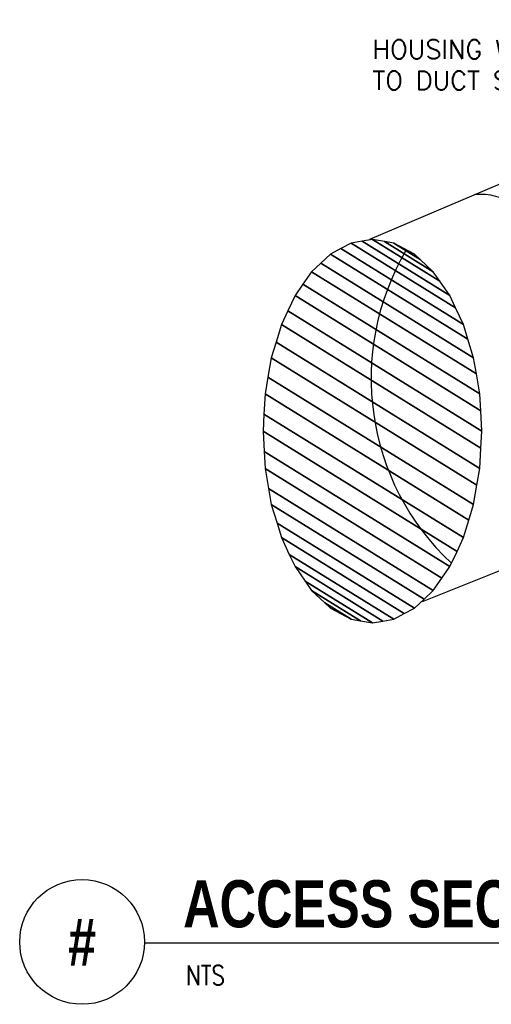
# Model space of a CAD drawing. Header units: inches. Extents: x 0.34 to 7.18, y 0.19 to 5.15.
# Tile 1 of 4: x 0.34 to 2.7, y 0.19 to 5.12. Entities that reach past the tile are written whole.
import ezdxf
from ezdxf.enums import TextEntityAlignment as Align

# ---------------------------------------------------------------- set-up
doc = ezdxf.new("R2010")
doc.units = ezdxf.units.IN
doc.header["$MEASUREMENT"] = 0
for name, color, linetype in [('M-DETL-HEVY', 5, 'Continuous'), ('M-DETL-MEDM', 4, 'Continuous'), ('M-DETL-TEXT', 2, 'Continuous')]:
    doc.layers.add(name, color=color, linetype=linetype)
doc.styles.add('BOLD', font='bold.shx', dxfattribs={"width": 0.9})
doc.styles.add('Romans', font='romans.shx')

msp = doc.modelspace()

# ---------------------------------------------------------------- linework, layer by layer
at = {"layer": 'M-DETL-HEVY', "linetype": 'Continuous'}
for p, q in [((4.6711, 5.1227), (2.0901, 4.0206)), ((3.2088, 2.548), (2.3539, 2.2047))]:
    msp.add_line(p, q, dxfattribs=at)
at = {"layer": 'M-DETL-MEDM', "linetype": 'Continuous'}
msp.add_lwpolyline([(3.1694, 3.2953, 0.027293), (3.1593, 3.4811), (3.1593, 3.4811, 0.028809), (3.1295, 3.6596), (3.1295, 3.6596, 0.032101), (3.081, 3.8242), (3.081, 3.8242, 0.037725), (3.0158, 3.9685), (3.0158, 3.9685, 0.046523), (2.9363, 4.0869), (2.9363, 4.0869, 0.059219), (2.8456, 4.1748), (2.8456, 4.1748, 0.07469), (2.7473, 4.229), (2.7473, 4.229, 0.086842), (2.645, 4.2473), (2.645, 4.2473, 0.022503), (2.6179, 4.246)], format="xyb", dxfattribs=at)
msp.add_arc((3.3646, 3.324), 1.2666, 149.4173, 226.9735, dxfattribs=at)
at = {"layer": 'M-DETL-TEXT'}
msp.add_line((0.9628, 0.4951), (7.1796, 0.4951), dxfattribs=at)
msp.add_circle((0.6503, 0.5), 0.3125, dxfattribs=at)

# ---------------------------------------------------------------- texts
at = {"layer": 'M-DETL-TEXT', "width": 0.8}
for s, height, style, p in [('ACCESS SECTION FOR ROUND/OVAL DUCT', 0.23622, 'BOLD', (1.1564, 0.5732)), ('NTS', 0.09843, 'Romans', (1.1703, 0.2834))]:
    msp.add_text(s, height=height, dxfattribs=dict(at, style=style)).set_placement(p)
at = {"layer": 'M-DETL-TEXT', "style": 'BOLD', "width": 0.8}
msp.add_text('#', height=0.2362, dxfattribs=at).set_placement((0.6503, 0.5), align=Align.MIDDLE)
at = {"layer": 'M-DETL-TEXT', "insert": (2.1046, 5.021), "char_height": 0.09375, "width": 1.268326, "attachment_point": 1, "style": 'Romans'}
msp.add_mtext('HOUSING WELDED TO DUCT SECTION', dxfattribs=at)

# ---------------------------------------------------------------- meshes
at = {"layer": 'M-DETL-HEVY', "linetype": 'Continuous'}
mesh = msp.add_polyface(dxfattribs=at)
corners = [(1.8948, 2.1728), (1.8661, 2.1998), (1.9977, 2.1182), (1.8, 2.2616), (2.0444, 2.1101), (1.7671, 2.309), (2.1046, 2.0997), (1.7169, 2.3811), (2.1564, 2.1086), (1.688, 2.4428), (2.2116, 2.1182), (1.6488, 2.5266), (2.2633, 2.1456), (1.6266, 2.5993), (2.3144, 2.1728), (1.5981, 2.6927), (2.3631, 2.2184), (1.5842, 2.7731), (2.4092, 2.2616), (1.5669, 2.8729), (2.4525, 2.3238), (1.5621, 2.9578), (2.4923, 2.3811), (1.5564, 3.0603), (2.5282, 2.4578), (1.5612, 3.1462), (2.5605, 2.5266), (1.5669, 3.2478), (2.5875, 2.615), (1.5813, 3.3312), (2.6112, 2.6927), (1.5981, 3.428), (2.6279, 2.7895), (1.6218, 3.5057), (2.6424, 2.8729), (1.6488, 3.5941), (2.6481, 2.9745), (2.6529, 3.0603), (1.681, 3.6629), (2.6529, 3.0603), (2.6471, 3.1629), (1.7169, 3.7396), (2.6424, 3.2478), (1.7567, 3.7969), (2.6251, 3.3476), (1.8, 3.8591), (2.6112, 3.428), (1.8461, 3.9023), (2.5827, 3.5214), (1.8948, 3.9479), (2.5605, 3.5941), (1.946, 3.9751), (2.5212, 3.6779), (1.9977, 4.0025), (2.4923, 3.7396), (2.0529, 4.0121), (2.4422, 3.8117), (2.1046, 4.021), (2.4092, 3.8591), (2.1649, 4.0106), (2.3432, 3.9209), (2.2116, 4.0025), (2.3144, 3.9479)]
mesh.append_faces([[corners[k] for k in face] for face in [(0, 0, 2, 1), (1, 2, 4, 3), (3, 4, 6, 5), (5, 6, 8, 7), (7, 8, 10, 9), (9, 10, 12, 11), (11, 12, 14, 13), (13, 14, 16, 15), (15, 16, 18, 17), (17, 18, 20, 19), (19, 20, 22, 21), (21, 22, 24, 23), (23, 24, 26, 25), (25, 26, 28, 27), (27, 28, 30, 29), (29, 30, 32, 31), (31, 32, 34, 33), (33, 34, 36, 35), (35, 36, 39, 38), (38, 37, 40, 41), (41, 40, 42, 43), (43, 42, 44, 45), (45, 44, 46, 47), (47, 46, 48, 49), (49, 48, 50, 51), (51, 50, 52, 53), (53, 52, 54, 55), (55, 54, 56, 57), (57, 56, 58, 59), (59, 58, 60, 61), (61, 60, 62, 62)]], dxfattribs={"vtx0": -1, "vtx2": -1})

doc.saveas('drawing.dxf')
